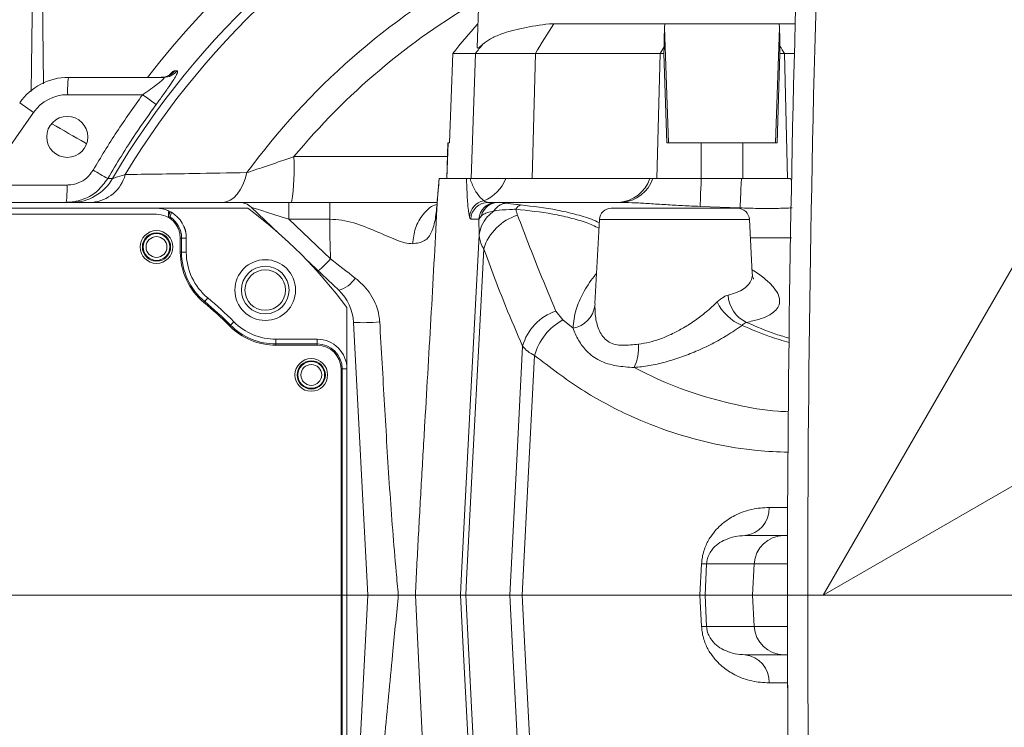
# Model space of a CAD drawing. Header units: millimetres. Extents: x 0 to 16820, y 0 to 11880.
# Tile 77 of 99: x 13671 to 13837, y 6308 to 6427. Entities that reach past the tile are written whole.
import ezdxf

# ---------------------------------------------------------------- set-up
doc = ezdxf.new("R2010")
doc.units = ezdxf.units.MM
doc.header["$LTSCALE"] = 20
doc.linetypes.add('CENTERX2', pattern=[20.32, 12.7, -2.54, 2.54, -2.54])
doc.styles.add('SLDTEXTSTYLE0', font='TXT', dxfattribs={"width": 0.605})
doc.dimstyles.new('SLDDIMSTYLE0', dxfattribs={"dimtxt": 140, "dimasz": 100, "dimexe": 0, "dimexo": 0.0625, "dimgap": 35, "dimtad": 1, "dimtoh": 1, "dimdec": 1, "dimrnd": 1e-09, "dimzin": 12, "dimdsep": 46, "dimtxsty": 'SLDTEXTSTYLE0', "dimsah": 1, "dimcen": 0, "dimadec": 0, "dimazin": 0, "dimtfac": 1, "dimtofl": 0, "dimtmove": 0, "dimatfit": 3, "dimfxl": 0, "dimfrac": 2, "dimtolj": 1, "dimtzin": 12, "dimarcsym": 0})
doc.dimstyles.new('SLDDIMSTYLE1', dxfattribs={"dimtxt": 140, "dimasz": 100, "dimexe": 0, "dimexo": 0.0625, "dimgap": 35, "dimtad": 1, "dimtoh": 1, "dimdec": 4, "dimlfac": 20, "dimzin": 12, "dimdsep": 46, "dimtxsty": 'SLDTEXTSTYLE0', "dimsah": 1, "dimcen": 0.09, "dimadec": 1, "dimazin": 0, "dimtfac": 1, "dimtofl": 0, "dimtmove": 0, "dimatfit": 3, "dimfxl": 0, "dimfrac": 2, "dimtolj": 1, "dimtzin": 12, "dimarcsym": 0})

# ---------------------------------------------------------------- blocks, each defined once
blk = doc.blocks.new('*D11')
at = {"color": 7, "linetype": 'Continuous', "lineweight": 0}
blk.add_line((15062.98, 8506.56), (13806.48, 6330.23), dxfattribs=at)
blk.add_solid([(15062.98, 8506.56), (14999.99, 8427.45), (15025.97, 8412.45)], dxfattribs=at)
at = {"color": 7, "linetype": 'Continuous', "lineweight": 0, "char_height": 140, "attachment_point": 1, "rotation": 60, "style": 'SLDTEXTSTYLE0'}
for s, insert in [('2513', (14570.84, 8014.77)), ('R', (14501.45, 7894.58))]:
    blk.add_mtext(s, dxfattribs=dict(at, insert=insert))
blk = doc.blocks.new('*D12')
at = {"color": 7, "linetype": 'Continuous', "lineweight": 0}
for q in [(15021.92, 7031.96), (13806.48, 6330.23)]:
    blk.add_line((14382.39, 6662.73), q, dxfattribs=at)
blk.add_solid([(14382.39, 6662.73), (14476.49, 6699.74), (14461.49, 6725.72)], dxfattribs=at)
at = {"color": 7, "linetype": 'Continuous', "lineweight": 0, "char_height": 140, "attachment_point": 1, "rotation": 30, "style": 'SLDTEXTSTYLE0'}
for s, insert in [('665', (14626.7, 7011.64)), ('R', (14506.51, 6942.24))]:
    blk.add_mtext(s, dxfattribs=dict(at, insert=insert))
blk = doc.blocks.new('*D13')
at = {"color": 7, "linetype": 'Continuous', "lineweight": 0}
for p, q in [((12765.91, 6330.23), (11016.98, 6330.23)), ((14847.06, 6330.23), (16595.98, 6330.23))]:
    blk.add_line(p, q, dxfattribs=at)
blk.add_arc((13806.48, 6330.23), 2759.5, 0, 180, dxfattribs=at)
for points in [[(11046.98, 6330.23), (11063.79, 6429.95), (11033.8, 6430.49)], [(16565.98, 6330.23), (16579.17, 6430.49), (16549.18, 6429.95)]]:
    blk.add_solid(points, dxfattribs=at)
at = {"color": 7, "linetype": 'Continuous', "lineweight": 0, "char_height": 140, "attachment_point": 1, "style": 'SLDTEXTSTYLE0'}
for s, insert in [('180°', (13663.69, 9270.2)), ('+', (13551.45, 9270.2))]:
    blk.add_mtext(s, dxfattribs=dict(at, insert=insert))
blk = doc.blocks.new('*D14')
at = {"color": 7, "linetype": 'Continuous', "lineweight": 0}
for p, q in [((12765.91, 6330.23), (11016.65, 6330.23)), ((14847.06, 6330.23), (16596.31, 6330.23))]:
    blk.add_line(p, q, dxfattribs=at)
blk.add_arc((13806.48, 6330.23), 2759.83, 180, 0, dxfattribs=at)
for points in [[(11046.65, 6330.23), (11033.47, 6229.98), (11063.46, 6230.52)], [(16566.31, 6330.23), (16549.5, 6230.52), (16579.5, 6229.98)]]:
    blk.add_solid(points, dxfattribs=at)
at = {"color": 7, "linetype": 'Continuous', "lineweight": 0, "char_height": 140, "attachment_point": 1, "style": 'SLDTEXTSTYLE0'}
for s, insert in [('180°', (13639.55, 3750.87)), ('-', (13575.59, 3750.87))]:
    blk.add_mtext(s, dxfattribs=dict(at, insert=insert))

msp = doc.modelspace()

# ---------------------------------------------------------------- linework, layer by layer
at = {"color": 8, "linetype": 'Continuous', "lineweight": 0}
for p, q in [((13674.9837499, 6455.200698), (13675.5045912, 6416.1328977)), ((13779.8154979, 6425.6355938), (13780.492364, 6406.2342175)), ((13799.1503932, 6425.5867232), (13798.475232, 6406.2342175)), ((13748.0536158, 6421.2342175), (13747.3212847, 6400.2342175)), ((13758.1440569, 6421.2342175), (13757.6001727, 6400.2342175)), ((13779.0955289, 6421.2342175), (13778.5516447, 6400.2342175)), ((13799.9653171, 6421.2342175), (13800.5165808, 6400.2342175)), ((13697.5675458, 6418.3576023), (13697.9765173, 6418.3545233)), ((13692.1528772, 6414.3242735), (13679.5608552, 6414.3242735)), ((13671.4979481, 6412.9699819), (13673.8267909, 6411.3393086)), ((13673.8267909, 6411.3393086), (13665.287657, 6399.1441615)), ((13743.4651438, 6406.2342175), (13743.2559063, 6400.2342175)), ((13785.9682181, 6406.2342175), (13785.9682181, 6400.2342175)), ((13792.999378, 6406.2342175), (13792.999378, 6400.2342175)), ((13717.5772294, 6403.9112497), (13743.3651246, 6403.9112497)), ((13686.2813977, 6400.2379278), (13687.0866749, 6400.2238435)), ((13741.9914779, 6400.2342175), (13741.6468906, 6396.2799143)), ((13801.1640151, 6399.8333774), (13800.9938671, 6400.2342175)), ((13665.287657, 6399.1441615), (13679.4467059, 6399.1441615)), ((13741.7075662, 6396.6812832), (13741.6468906, 6396.2799143)), ((13716.7135404, 6396.2342175), (13716.7135404, 6393.3912254)), ((13772.7100938, 6396.2306288), (13772.1960823, 6396.2342175)), ((13792.5089972, 6395.3033149), (13785.8051035, 6395.5567122)), ((13696.4943696, 6393.8398598), (13696.5053969, 6393.8398598)), ((13696.5053969, 6393.8398598), (13696.5053969, 6393.6857589)), ((13696.7781228, 6393.7589161), (13696.6659378, 6393.5865698)), ((13716.7135404, 6393.3912254), (13723.7193205, 6386.7429884)), ((13723.6209122, 6393.3912254), (13716.7135404, 6393.3912254)), ((13748.6466147, 6393.3912254), (13747.2636269, 6393.3912254)), ((13749.0648404, 6393.9733737), (13748.6466147, 6393.3912254)), ((13748.68002, 6390.7077498), (13748.6466147, 6393.3912254)), ((13794.083128, 6393.3388894), (13768.8844681, 6393.3388894)), ((13698.6894403, 6390.2342175), (13698.483798, 6390.2342175)), ((13698.6894403, 6390.2342175), (13698.6894403, 6387.8623357)), ((13698.6894403, 6390.2342175), (13699.483798, 6390.2342175)), ((13801.1565155, 6390.276369), (13794.2436279, 6390.276369)), ((13698.6894403, 6387.8623357), (13698.483798, 6387.8623357)), ((13698.6894403, 6387.8623357), (13699.483798, 6387.8623357)), ((13702.5754091, 6379.568222), (13703.083798, 6380.1785866)), ((13702.5754091, 6379.568222), (13702.443798, 6379.4102117)), ((13768.1812903, 6379.2096525), (13768.1305365, 6378.863845)), ((13761.587343, 6377.959097), (13762.729455, 6376.4729283)), ((13706.9122833, 6375.6062047), (13706.7667818, 6375.4608842)), ((13706.9122833, 6375.6062047), (13707.4743285, 6376.1675509)), ((13762.729455, 6376.4729283), (13764.4544078, 6375.1018186)), ((13714.5497947, 6372.4398598), (13714.5497947, 6373.2342175)), ((13714.5497947, 6372.4398598), (13721.483798, 6372.4398598)), ((13714.5497947, 6372.4398598), (13714.5497947, 6372.2342175)), ((13721.483798, 6372.4398598), (13721.483798, 6373.2342175)), ((13721.483798, 6372.4398598), (13721.483798, 6372.2342175)), ((13725.6894403, 6368.2342175), (13725.483798, 6368.2342175)), ((13725.6894403, 6368.2342175), (13725.6894403, 6297.2342175)), ((13725.6894403, 6368.2342175), (13726.483798, 6368.2342175)), ((13797.3996929, 6344.9725377), (13800.5142978, 6344.9725377)), ((13785.7842714, 6330.2342175), (13786.0525521, 6335.4958973)), ((13786.8987596, 6335.4958973), (13786.630324, 6330.2342175)), ((13794.8916872, 6335.4958973), (13786.8987596, 6335.4958973)), ((13794.8916872, 6335.4958973), (13794.6169836, 6330.2342175)), ((13800.4876853, 6335.4958973), (13794.8916872, 6335.4958973)), ((13737.965629, 6330.2342175), (13740.2272287, 6284.7595042)), ((13786.0525521, 6324.9725377), (13785.7842714, 6330.2342175)), ((13786.630324, 6330.2342175), (13786.8987596, 6324.9725377)), ((13794.8916872, 6324.9725377), (13794.6169836, 6330.2342175)), ((13786.8987596, 6324.9725377), (13794.8916872, 6324.9725377)), ((13794.8916872, 6324.9725377), (13800.4876853, 6324.9725377)), ((13800.4654035, 6315.4958973), (13797.3996929, 6315.4958973))]:
    msp.add_line(p, q, dxfattribs=at)
at = {"color": 7, "linetype": 'Continuous', "lineweight": 0}
for p, q in [((13749.483798, 6454.7342175), (13748.3486969, 6422.2291737)), ((13748.4570275, 6426.2342175), (13748.4885561, 6426.2342175)), ((13760.4905804, 6426.2342175), (13761.2401824, 6426.2342175)), ((13761.2401824, 6426.2342175), (13779.8558476, 6426.2342175)), ((13779.8558476, 6426.2342175), (13779.8154979, 6425.6355938)), ((13779.8558476, 6426.2342175), (13799.1031141, 6426.2342175)), ((13799.1031141, 6426.2342175), (13801.7780518, 6426.2342175)), ((13799.1503932, 6425.5867232), (13799.1031141, 6426.2342175)), ((13779.7537003, 6422.3537939), (13779.7387063, 6421.2342175)), ((13799.2288897, 6421.2342175), (13799.2114459, 6422.4970289)), ((13743.7155619, 6406.2342175), (13744.2675441, 6421.2342175)), ((13744.2675441, 6421.2342175), (13748.0536158, 6421.2342175)), ((13748.0536158, 6421.2342175), (13758.1440569, 6421.2342175)), ((13758.1440569, 6421.2342175), (13779.0955289, 6421.2342175)), ((13779.0955289, 6421.2342175), (13779.7387063, 6421.2342175)), ((13779.7387063, 6421.2342175), (13780.2166238, 6406.2342175)), ((13798.7509722, 6406.2342175), (13799.2288897, 6421.2342175)), ((13799.2288897, 6421.2342175), (13799.9653171, 6421.2342175)), ((13799.9653171, 6421.2342175), (13801.6467231, 6421.2342175)), ((13679.6894685, 6417.2342175), (13695.6619485, 6417.2342175)), ((13743.4462444, 6406.2342175), (13743.2367198, 6400.2342175)), ((13743.4462444, 6406.2342175), (13743.4651438, 6406.2342175)), ((13743.4651438, 6406.2342175), (13743.7155619, 6406.2342175)), ((13780.2166238, 6406.2342175), (13785.9682181, 6406.2342175)), ((13785.9682181, 6406.2342175), (13792.999378, 6406.2342175)), ((13792.999378, 6406.2342175), (13798.7509722, 6406.2342175)), ((13741.9914779, 6400.2342175), (13746.5512021, 6400.2342175)), ((13746.5512021, 6400.2342175), (13747.1518589, 6400.2342175)), ((13753.1461091, 6400.2342175), (13747.1518589, 6400.2342175)), ((13777.3595484, 6400.2342175), (13753.1461091, 6400.2342175)), ((13777.870005, 6400.2342175), (13777.3595484, 6400.2342175)), ((13777.8720957, 6400.2342175), (13778.5516447, 6400.2342175)), ((13792.7618156, 6400.2342175), (13785.9986874, 6400.2342175)), ((13792.999378, 6400.2342175), (13800.5165808, 6400.2342175)), ((13800.5165808, 6400.2342175), (13800.8188571, 6400.2342175)), ((13708.328006, 6396.2342175), (13616.6343878, 6396.2342175)), ((13626.4488879, 6395.2342175), (13694.4837981, 6395.2342175)), ((13709.8159819, 6395.2342175), (13694.483798, 6395.2342175)), ((13708.328006, 6396.2342175), (13716.7135404, 6396.2342175)), ((13710.3930697, 6395.4103406), (13715.017745, 6391.0216876)), ((13716.7135404, 6396.2342175), (13723.6209122, 6396.2342175)), ((13750.2554098, 6396.2342175), (13751.6383975, 6396.2342175)), ((13751.6383975, 6396.2342175), (13751.9042792, 6396.2342175)), ((13770.8817272, 6395.2342175), (13792.0858689, 6395.2342175)), ((13694.483798, 6394.2342175), (13623.4178014, 6394.2342175)), ((13696.4923732, 6393.7254913), (13696.4943696, 6393.8398598)), ((13696.5082351, 6394.6342175), (13696.4943696, 6393.8398598)), ((13696.5082351, 6394.6342175), (13696.7288128, 6394.6342175)), ((13768.8844681, 6393.3388894), (13768.1440883, 6379.2116022)), ((13794.5582294, 6384.2734131), (13794.083128, 6393.3388894)), ((13698.483798, 6387.8623357), (13698.483798, 6390.2342175)), ((13699.483798, 6387.8623357), (13699.483798, 6390.2342175)), ((13719.3862107, 6386.8761685), (13725.0994356, 6381.4545205)), ((13726.483798, 6368.2342175), (13726.483798, 6378.5664014)), ((13727.5816353, 6376.0702132), (13729.983798, 6330.2342175)), ((13721.483798, 6373.2342175), (13714.5497947, 6373.2342175)), ((13721.483798, 6372.2342175), (13714.5497947, 6372.2342175)), ((13725.483798, 6297.2342175), (13725.483798, 6368.2342175)), ((13726.483798, 6297.2342175), (13726.483798, 6368.2342175)), ((13793.3137841, 6340.2342175), (13799.8658345, 6340.2342175)), ((13799.8658345, 6340.2342175), (13800.4978391, 6340.2342175)), ((13727.5816353, 6284.3982219), (13729.983798, 6330.2342175)), ((13745.5575954, 6330.2342175), (13737.965629, 6330.2342175)), ((13745.5577246, 6330.2342175), (13745.5575954, 6330.2342175)), ((13745.5577247, 6330.234219), (13746.4392868, 6330.2398738)), ((13753.8211826, 6330.2399799), (13746.4392812, 6330.2399799)), ((13755.912798, 6330.2342191), (13753.8211772, 6330.2400861)), ((13755.9141627, 6330.2342175), (13755.912798, 6330.2342175)), ((13785.7842714, 6330.2342175), (13755.9141627, 6330.2342175)), ((13794.6169836, 6330.2342175), (13786.630324, 6330.2342175)), ((13800.483798, 6330.2342175), (13794.6169836, 6330.2342175)), ((13799.8658345, 6320.2342175), (13793.3137841, 6320.2342175)), ((13800.4978391, 6320.2342175), (13799.8658345, 6320.2342175))]:
    msp.add_line(p, q, dxfattribs=at)
at = {"color": 7, "linetype": 'CENTERX2', "lineweight": 0}
for q in [(12765.9091409, 6330.2342175), (12765.9091409, 6330.2342175), (14847.0584552, 6330.2342175)]:
    msp.add_line((13806.483798, 6330.2342175), q, dxfattribs=at)
at = {"color": 8, "linetype": 'Continuous', "lineweight": 0, "flags": 128}
for points in [[(13692.1528772, 6414.3242735), (13692.5701106, 6414.0172088), (13692.9707458, 6413.7222198), (13693.3426, 6413.4482767), (13693.6743658, 6413.2037097), (13693.9559548, 6412.9959555), (13694.1788044, 6412.8313317), (13694.336138, 6412.7148443), (13694.4231714, 6412.6500353)], [(13709.6612123, 6401.2209991), (13709.3696933, 6400.1606048), (13708.9946024, 6399.1893687), (13708.5441493, 6398.3285481), (13708.028193, 6397.5969836), (13707.458026, 6397.0106869), (13706.8461275, 6396.5824899), (13706.2058899, 6396.3217647), (13705.5513261, 6396.2342175)], [(13785.8051035, 6395.5567122), (13785.8155919, 6395.776396), (13785.8306201, 6396.1150327), (13785.849955, 6396.5673717), (13785.8732968, 6397.1263997), (13785.9002837, 6397.7834488), (13785.9304972, 6398.5283316), (13785.9634688, 6399.3494985), (13785.9986874, 6400.2342175)], [(13792.5089972, 6395.3033149), (13792.5235028, 6395.5529219), (13792.5437374, 6395.9233964), (13792.5693793, 6396.4088477), (13792.6000207, 6397.0015567), (13792.6351745, 6397.6920991), (13792.6742816, 6398.4694948), (13792.7167203, 6399.3213828), (13792.7618156, 6400.2342175)], [(13745.5577246, 6330.2342175), (13745.6879108, 6332.7556792), (13747.2567796, 6363.1418712), (13748.68002, 6390.7077498)], [(13749.4465877, 6388.4428885), (13748.7230429, 6374.4377442), (13747.5813478, 6352.3388631), (13746.5713672, 6332.78958), (13746.4396461, 6330.2399799)], [(13753.8208016, 6330.2399799), (13755.0559329, 6354.0171174), (13755.9929011, 6372.0543367)], [(13758.0080558, 6370.5049035), (13757.1086903, 6353.219236), (13755.912798, 6330.2342175)], [(13747.8632769, 6285.5772097), (13747.5509512, 6291.626447), (13746.7820898, 6306.5179853), (13746.0132248, 6321.4095244), (13745.5575954, 6330.2342175)], [(13746.4389273, 6330.2399799), (13747.4706846, 6310.2691954), (13748.1819559, 6296.5017061), (13748.4355806, 6291.5924913), (13748.7466108, 6285.5721149)], [(13756.1419052, 6285.5717136), (13755.51583, 6297.6240216), (13754.6686901, 6313.9320001), (13754.2820821, 6321.3744631), (13753.8215526, 6330.2399799)], [(13755.9141627, 6330.2342175), (13756.3732251, 6321.4110411), (13757.1480165, 6306.5196113), (13757.9228115, 6291.6281827), (13758.2376423, 6285.5772097)]]:
    msp.add_lwpolyline(points, dxfattribs=at)
at = {"color": 7, "linetype": 'Continuous', "lineweight": 30}
for radius in [2513, 665]:
    msp.add_circle((13806.483798, 6330.2342175), radius, dxfattribs=at)
at = {"color": 7, "linetype": 'Continuous', "lineweight": 0}
for centre, radius in [((13679.483798, 6407.2342175), 3.45), ((13694.483798, 6388.7342175), 2.75), ((13694.483798, 6388.7342175), 2.375), ((13712.7490397, 6381.4994592), 5.1), ((13712.7490397, 6381.4994592), 4), ((13712.7490397, 6381.4994592), 3.4), ((13720.483798, 6367.2342175), 2.75), ((13720.483798, 6367.2342175), 2.375)]:
    msp.add_circle(centre, radius, dxfattribs=at)
at = {"color": 8, "linetype": 'Continuous', "lineweight": 0}
for centre, radius in [((13694.483798, 6388.7342175), 2.2484223), ((13694.483798, 6388.7342175), 1.7484414), ((13720.483798, 6367.2342175), 2.2484223), ((13720.483798, 6367.2342175), 1.7484414)]:
    msp.add_circle(centre, radius, dxfattribs=at)
at = {"color": 7, "linetype": 'Continuous', "lineweight": 0}
for centre, radius, start, end in [((17361.483798, 6330.2342175), 3561, 176.9692175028, 180.6125362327), ((13806.483798, 6330.2342175), 143, 100.177366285, 142.526703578), ((13679.6894685, 6407.2342175), 10, 90, 145), ((13708.328006, 6393.2342175), 3, 46.5, 90), ((13661.483798, 6330.2342175), 81, 36.633461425, 53.366538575), ((13770.8817272, 6393.2342175), 2, 90, 177), ((13792.0858689, 6393.2342175), 2, 3, 90), ((13694.483798, 6390.2342175), 4, 0, 90), ((13694.483798, 6390.2342175), 5, 0, 60.073824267), ((13709.483798, 6387.8623357), 11, 180, 230.2081805), ((13709.483798, 6387.8623357), 10, 180, 230.2081805), ((13661.483798, 6330.2342175), 65, 44.964349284, 50.2081805), ((13719.592599, 6375.6515255), 8, 3, 46.5), ((13661.483798, 6330.2342175), 64, 44.964349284, 50.2081805), ((13714.5497947, 6383.2342175), 11, 224.964349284, 270), ((13714.5497947, 6383.2342175), 10, 224.964349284, 270), ((13721.483798, 6368.2342175), 5, 0, 90), ((13721.483798, 6368.2342175), 4, 0, 90)]:
    msp.add_arc(centre, radius, start, end, dxfattribs=at)
at = {"color": 8, "linetype": 'Continuous', "lineweight": 0}
for centre, radius, start, end in [((17361.483798, 6330.2342175), 3557.5930281, 176.9697988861, 180.9458052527), ((13806.483798, 6330.2342175), 138.3987744, 114.662507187, 149.621513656), ((13806.483798, 6330.2342175), 136.9132067, 114.586356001, 148.922912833), ((13806.483798, 6330.2342175), 120.0572208, 118.708825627, 143.752492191), ((13806.483798, 6330.2342175), 115.4672378, 120.071383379, 140.351396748), ((13844.02125, 6371.5155024), 99.2312598, 146.535089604, 149.931247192), ((13826.8855181, 6359.7442053), 99.9774496, 140.919914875, 142.04525919), ((13866.7421591, 6370.4621699), 101.2903382, 149.182462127, 149.917092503), ((13712.939671, 6370.13821), 100.9171198, 30.418786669, 31.253796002), ((13695.2447613, 6420.1972759), 2.9630603, 270.065330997, 321.620347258), ((13695.6582017, 6420.1930786), 2.9588635, 270.072553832, 321.583594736), ((13696.4417247, 6415.0359893), 16.8958662, 172.524369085, 182.414222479), ((13679.5608552, 6407.3242735), 7, 90, 145), ((13678.4759804, 6402.0478309), 39.1456257, 351.459268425, 2.728437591), ((13788.6916494, 6580.8026803), 207.584897, 239.660810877, 240.439551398), ((13680.2276153, 6404.1251204), 7.8909226, 270.12821635, 330.369767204), ((13683.1733694, 6402.4543895), 6.2425616, 274.854103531, 345.65340195), ((13747.0291486, 6402.5574615), 6.5432919, 292.015321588, 339.20303971), ((13771.7458702, 6402.1480541), 5.9309488, 274.35345051, 341.174534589), ((13772.2047591, 6402.2088117), 5.9995028, 274.831715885, 340.784245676), ((13662.5658364, 6398.4324457), 16.8958662, 352.524369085, 2.414222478), ((13750.0448673, 6393.5454788), 2.9991094, 100.818653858, 176.191414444), ((13750.2573229, 6393.2365279), 2.9976902, 90.036565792, 177.041905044), ((13751.6403107, 6393.2365279), 2.9976902, 90.036565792, 177.041905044), ((13751.9283625, 6393.290495), 2.9438211, 90.468740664, 166.586907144), ((13756.1139504, 6394.4651755), 1.4043267, 109.556514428, 153.971724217), ((13696.5053509, 6393.3397809), 0.5000789, 56.944044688, 89.994727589), ((13694.483798, 6390.2342175), 4.2056422, 0, 56.938772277), ((13757.6321164, 6385.8355231), 8.5907645, 106.81107779, 162.331578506), ((13709.483798, 6387.8623357), 10.7943578, 180, 230.2081805), ((13708.8527244, 6399.8823132), 19.8408049, 310.181598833, 318.529259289), ((13723.7178537, 6386.2017023), 4.9441384, 286.226687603, 327.028143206), ((13795.9188957, 6380.9750357), 5.4252419, 183.625427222, 244.796345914), ((13661.483798, 6330.2342175), 64.2056422, 44.964349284, 50.2081805), ((13763.7615395, 6379.4559761), 4.4089403, 279.041555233, 352.281718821), ((13795.8421601, 6382.9077038), 7.9368174, 205.396162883, 247.86867377), ((13764.2986663, 6369.7876683), 8.6095018, 108.356117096, 164.735508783), ((13714.5497947, 6383.2342175), 10.7943578, 224.964349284, 270), ((13729.2146139, 6400.8898597), 24.8733084, 266.235718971, 276.383863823), ((13767.4697513, 6367.8712053), 9.8214076, 118.858580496, 164.44525808), ((13721.483798, 6368.2342175), 4.2056422, 0, 90), ((13768.1012779, 6371.7520581), 7.3770468, 333.673119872, 5.037139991), ((13792.8444401, 6344.7697618), 4.5597637, 275.908012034, 2.548825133), ((13799.8746987, 6335.2448963), 4.9893291, 90.101793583, 177.11637191), ((13786.4756558, 6344.6188304), 9.1327392, 267.344636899, 272.655363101), ((13786.4756558, 6315.8496047), 9.1327392, 87.344636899, 92.655363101), ((13799.8746987, 6325.2235387), 4.9893291, 182.88362809, 269.898206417), ((13792.8444401, 6315.6986733), 4.5597637, 357.451174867, 84.091987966)]:
    msp.add_arc(centre, radius, start, end, dxfattribs=at)
at = {"color": 7, "linetype": 'Continuous', "lineweight": 0}
for centre, major_axis, ratio, start_param, end_param in [((13823.071788, 6359.6778899), (89.6249955, 44.7660646), 0.9977166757, 1.9491968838, 2.0143446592), ((13786.6819123, 6359.6778899), (-3.3473198, 99.9997845), 0.0620232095, 0.8484643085, 0.8913332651), ((13792.2128366, 6359.6778899), (3.3429671, 99.9997783), 0.0629961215, 5.3937214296, 5.4341008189)]:
    msp.add_ellipse(centre, major_axis=major_axis, ratio=ratio, start_param=start_param, end_param=end_param, dxfattribs=at)
at = {"color": 8, "linetype": 'Continuous', "lineweight": 0}
for centre, major_axis, ratio, start_param, end_param in [((13717.044444, 6393.2342175), (6.6518213, -2.1769504), 0.0066236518, 1.622730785, 3.1555548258), ((13750.868608, 6404.2342175), (0.724696, 7.9949658), 0.3915631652, 2.9228789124, 3.1770706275), ((13747.8768252, 6404.3912254), (0.6174826, 10.9998799), 0.0832325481, 2.8920731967, 3.1462649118)]:
    msp.add_ellipse(centre, major_axis=major_axis, ratio=ratio, start_param=start_param, end_param=end_param, dxfattribs=at)
for points, knots in [([(13673.4359044, 6414.8590995), (13673.6152465, 6429.9454147), (13673.87955, 6452.1787159), (13674.3149863, 6474.3957993), (13674.4549591, 6481.5375719)], [0, 0, 0, 0, 0.6785458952, 1, 1, 1, 1]), ([(13697.9765173, 6418.3545233), (13698.0201805, 6418.3141256), (13698.1074005, 6418.2334287), (13697.8058086, 6417.5907732), (13697.2177846, 6416.6198143), (13696.3123042, 6415.2734949), (13695.3286633, 6413.886981), (13694.6595133, 6412.9728896), (13694.4231714, 6412.6500353)], [0, 0, 0, 0, 0.1591027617, 0.3178174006, 0.4771881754, 0.6593571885, 0.8796859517, 1, 1, 1, 1]), ([(13696.6709174, 6417.670555), (13696.7642677, 6417.7652516), (13697.1300957, 6418.1363559), (13697.410621, 6418.3237899), (13697.5350384, 6418.350598), (13697.5675458, 6418.3576023)], [0, 0, 0, 0, 0.2019695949, 0.7914934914, 1, 1, 1, 1]), ([(13692.1528772, 6414.3242735), (13692.3928513, 6414.4885315), (13693.0572079, 6414.9432715), (13694.0267196, 6415.632413), (13694.931441, 6416.316966), (13695.4791585, 6416.7825809), (13695.6987064, 6417.0240624), (13695.7762297, 6417.1622936), (13695.7608947, 6417.2262451), (13695.685786, 6417.2322968), (13695.6619485, 6417.2342175)], [0, 0, 0, 0, 0.1419351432, 0.3929404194, 0.5841931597, 0.7338173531, 0.8273952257, 0.8680681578, 0.9581283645, 1, 1, 1, 1]), ([(13683.8367709, 6401.6464805), (13685.1356957, 6403.8121847), (13687.7373121, 6408.1498738), (13690.6796021, 6412.2641546), (13692.1528772, 6414.3242735)], [0, 0, 0, 0, 0.4992760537, 1, 1, 1, 1]), ([(13694.4231714, 6412.6500353), (13693.254862, 6411.0253023), (13690.3641066, 6407.0052152), (13687.805772, 6402.7646519), (13686.2813977, 6400.2379278)], [0, 0, 0, 0, 0.4041536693, 1, 1, 1, 1]), ([(13676.9146786, 6409.4287972), (13678.7832212, 6408.3570118), (13680.6898385, 6407.2633869), (13682.5971085, 6406.1702044), (13682.6351964, 6406.1483737)], [0, 0, 0, 0, 0.9800301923, 1, 1, 1, 1]), ([(13709.6612123, 6401.2209991), (13710.4769088, 6401.4928081), (13712.1400101, 6402.046992), (13714.8217424, 6402.9585718), (13716.653908, 6403.592022), (13717.5772294, 6403.9112497)], [0, 0, 0, 0, 0.3231755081, 0.6589137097, 1, 1, 1, 1]), ([(13679.4467059, 6399.1441615), (13679.5161899, 6399.145052), (13680.1517624, 6399.1531975), (13681.3403199, 6399.4107499), (13682.8430054, 6400.2716074), (13683.5054622, 6401.1881154), (13683.8367709, 6401.6464805)], [0, 0, 0, 0, 0.0396062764, 0.362280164, 0.6810628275, 1, 1, 1, 1]), ([(13686.2813977, 6400.2379278), (13685.7558497, 6399.5049018), (13684.7067843, 6398.041682), (13682.3238708, 6396.6620108), (13680.436475, 6396.248687), (13679.4282254, 6396.2356424), (13679.3180926, 6396.2342175)], [0, 0, 0, 0, 0.3200244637, 0.6388123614, 0.9605468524, 1, 1, 1, 1]), ([(13687.0866749, 6400.2238435), (13687.2340309, 6400.2704305), (13687.6225661, 6400.3932669), (13688.60896, 6400.7105892), (13689.2212538, 6400.9075638)], [0, 0, 0, 0, 0.3792603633, 1, 1, 1, 1]), ([(13689.2212538, 6400.9075638), (13691.0196463, 6400.9327735), (13694.6289236, 6400.983368), (13701.3871528, 6401.0843806), (13706.623798, 6401.1708464), (13709.6612123, 6401.2209991)], [0, 0, 0, 0, 0.2943197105, 0.5906838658, 1, 1, 1, 1]), ([(13747.0523813, 6393.7446899), (13746.9739194, 6394.1853907), (13746.8149734, 6395.0781504), (13746.6617551, 6397.4734078), (13746.586396, 6399.3553292), (13746.5512021, 6400.2342175)], [0, 0, 0, 0, 0.3419287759, 0.6926699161, 1, 1, 1, 1]), ([(13747.1518589, 6400.2342175), (13747.2610907, 6399.9338841), (13747.6088211, 6398.9777972), (13748.3675373, 6397.5077992), (13749.1092974, 6396.8311879), (13749.4819311, 6396.4912826)], [0, 0, 0, 0, 0.18561201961, 0.59088059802, 1, 1, 1, 1]), ([(13741.6468906, 6396.2799143), (13741.5597111, 6395.3280854), (13741.3841365, 6393.4111547), (13740.769901, 6391.1086397), (13739.6092247, 6389.5516915), (13738.2391376, 6389.3717616), (13737.5251253, 6389.2779923)], [0, 0, 0, 0, 0.2367023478, 0.4767054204, 0.7272883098, 1, 1, 1, 1]), ([(13741.6203991, 6395.8507115), (13741.4756732, 6395.8217138), (13740.5869077, 6395.6436381), (13739.2043323, 6394.2986359), (13737.8513928, 6392.0165864), (13737.6311446, 6390.1678873), (13737.5251253, 6389.2779923)], [0, 0, 0, 0, 0.0622913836, 0.3825328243, 0.7027742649, 1, 1, 1, 1]), ([(13741.6468906, 6396.2799143), (13741.4883552, 6393.2064128), (13741.1704036, 6387.0423333), (13740.6489979, 6377.7925893), (13740.1116936, 6368.5409363), (13739.5581348, 6359.1406402), (13739.00404, 6349.5973473), (13738.459183, 6339.9064289), (13738.1298428, 6333.4523256), (13737.965629, 6330.2342175)], [0, 0, 0, 0, 0.1391034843, 0.2789798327, 0.4196116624, 0.5605442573, 0.7078589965, 0.8543343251, 1, 1, 1, 1]), ([(13754.852054, 6395.0814146), (13754.4857729, 6395.065226), (13753.2324556, 6395.0098327), (13752.0126044, 6394.9102571), (13751.2874263, 6394.805149), (13751.1574662, 6394.7863125)], [0, 0, 0, 0, 0.2531325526, 0.8661528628, 1, 1, 1, 1]), ([(13751.9042792, 6396.2342175), (13752.0599212, 6396.2278793), (13752.3748833, 6396.2150532), (13752.9613539, 6396.1328487), (13753.2580136, 6396.0912665)], [0, 0, 0, 0, 0.4941611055, 1, 1, 1, 1]), ([(13753.2580136, 6396.0912665), (13753.7556864, 6396.0164169), (13754.4121824, 6395.9176805), (13755.4039396, 6395.8136554), (13755.6438711, 6395.788489)], [0, 0, 0, 0, 0.7580743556, 1, 1, 1, 1]), ([(13754.852054, 6395.0814146), (13754.8883359, 6394.9156227), (13754.9644365, 6394.5678775), (13755.0846317, 6394.2338992), (13755.1475223, 6394.0591493)], [0, 0, 0, 0, 0.4767625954, 1, 1, 1, 1]), ([(13768.8093822, 6391.9061656), (13768.1060239, 6392.227863), (13766.5973804, 6392.9178765), (13763.9467195, 6393.6564851), (13760.0730162, 6394.5088767), (13756.948908, 6394.8514707), (13754.852054, 6395.0814146)], [0, 0, 0, 0, 0.1776646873, 0.3810755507, 0.5845872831, 1, 1, 1, 1]), ([(13755.6438711, 6395.788489), (13757.7270979, 6395.5479503), (13760.8707446, 6395.1849708), (13764.7688284, 6394.2769158), (13767.1680008, 6393.592495), (13768.4248274, 6393.0005107), (13768.8560888, 6392.79738)], [0, 0, 0, 0, 0.4379074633, 0.6608144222, 0.8836134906, 1, 1, 1, 1]), ([(13785.8051035, 6395.5567122), (13784.8262441, 6395.595511), (13782.8865709, 6395.6723933), (13780.0114901, 6395.8446891), (13777.3240828, 6396.0175383), (13774.819217, 6396.1717255), (13773.4198539, 6396.2108067), (13772.7100938, 6396.2306288)], [0, 0, 0, 0, 0.2045296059, 0.4052886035, 0.6110088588, 0.8027028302, 1, 1, 1, 1]), ([(13801.2523411, 6395.3056355), (13801.1678772, 6395.3005372), (13800.2429969, 6395.2447113), (13798.2964775, 6395.2042415), (13795.454038, 6395.1993261), (13793.4977652, 6395.2684017), (13792.5089972, 6395.3033149)], [0, 0, 0, 0, 0.03252454, 0.3561437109, 0.6745727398, 1, 1, 1, 1]), ([(13696.5053969, 6393.8398598), (13696.5172494, 6393.8800234), (13696.5798856, 6394.092275), (13696.6542945, 6394.357061), (13696.7146881, 6394.5816835), (13696.7288128, 6394.6342175)], [0, 0, 0, 0, 0.151683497, 0.8015981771, 1, 1, 1, 1]), ([(13696.9782167, 6394.5675621), (13696.9768109, 6394.5616584), (13696.9697819, 6394.5321396), (13696.9401096, 6394.4081181), (13696.8763054, 6394.1449747), (13696.8151362, 6393.9044544), (13696.7781228, 6393.7589161)], [0, 0, 0, 0, 0.0219701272, 0.1098506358, 0.4613726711, 1, 1, 1, 1]), ([(13723.7193205, 6386.7429884), (13723.6765958, 6387.9846062), (13723.600359, 6390.2001154), (13723.6146362, 6392.4168121), (13723.6209122, 6393.3912254)], [0, 0, 0, 0, 0.5604210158, 1, 1, 1, 1]), ([(13737.5251253, 6389.2779923), (13737.0956725, 6389.3159811), (13736.2263499, 6389.3928801), (13734.2278576, 6390.0909999), (13731.4638219, 6391.3628577), (13728.3433786, 6392.6143809), (13725.6646709, 6393.2824368), (13724.2968965, 6393.355243), (13723.6209122, 6393.3912254)], [0, 0, 0, 0, 0.1201354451, 0.2431849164, 0.4985748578, 0.7542867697, 0.8785630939, 1, 1, 1, 1]), ([(13751.1574662, 6394.7863125), (13750.7722318, 6394.4611364), (13749.909718, 6393.733089), (13748.9992101, 6392.3333489), (13748.7864167, 6391.2496161), (13748.68002, 6390.7077498)], [0, 0, 0, 0, 0.28753266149, 0.64376633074, 1, 1, 1, 1]), ([(13751.1574662, 6394.7863125), (13750.7732265, 6394.6981219), (13749.9924526, 6394.518919), (13749.3806532, 6394.2193163), (13749.1256428, 6394.0207242), (13749.0648404, 6393.9733737)], [0, 0, 0, 0, 0.4246115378, 0.8628094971, 1, 1, 1, 1]), ([(13755.1475223, 6394.0591493), (13756.3762284, 6390.8309818), (13758.5060817, 6385.2352392), (13760.6712528, 6380.1223679), (13761.587343, 6377.959097)], [0, 0, 0, 0, 0.5768970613, 1, 1, 1, 1]), ([(13749.4465877, 6388.4428885), (13749.3378906, 6388.6180993), (13748.8953492, 6389.3314402), (13748.7726111, 6390.1159394), (13748.68002, 6390.7077498)], [0, 0, 0, 0, 0.2456200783, 1, 1, 1, 1]), ([(13755.9929011, 6372.0543367), (13755.0277329, 6374.2805235), (13752.7780899, 6379.4693864), (13750.6574219, 6385.1814699), (13749.4465877, 6388.4428885)], [0, 0, 0, 0, 0.4290317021, 1, 1, 1, 1]), ([(13723.7193205, 6386.7429884), (13723.7193362, 6386.742976), (13725.1083304, 6385.6547965), (13726.4870126, 6384.5828765), (13727.8656792, 6383.5109686)], [0, 0, 0, 0, 0.0000113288, 1, 1, 1, 1]), ([(13727.8656792, 6383.5109686), (13728.2746899, 6383.1672686), (13729.5813904, 6382.0692216), (13731.123671, 6379.8891632), (13731.8610115, 6377.5944879), (13731.9608332, 6376.402655), (13731.9802535, 6376.1707838)], [0, 0, 0, 0, 0.1857848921, 0.5935423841, 0.9209236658, 1, 1, 1, 1]), ([(13764.4544078, 6375.1018186), (13764.5564826, 6376.1367317), (13764.7426343, 6378.0240826), (13766.1117792, 6380.9895246), (13767.3117471, 6383.0311417), (13768.2714916, 6384.1109569), (13768.4089583, 6384.2656216)], [0, 0, 0, 0, 0.3560070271, 0.6492430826, 0.9497601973, 1, 1, 1, 1]), ([(13790.5045109, 6380.6319791), (13791.0068511, 6380.7803176), (13792.0269857, 6381.0815581), (13793.1669502, 6381.692833), (13794.0106618, 6382.420946), (13794.4618643, 6383.2776852), (13794.6321257, 6383.9068581), (13794.5557957, 6384.2641672), (13794.5538694, 6384.2731846)], [0, 0, 0, 0, 0.19329102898, 0.39252850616, 0.58853579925, 0.78994980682, 0.99469893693, 1, 1, 1, 1]), ([(13794.5267118, 6384.8748052), (13794.6256747, 6384.8205107), (13795.5054414, 6384.3378398), (13796.718129, 6383.3961745), (13798.0950042, 6382.1113299), (13798.9154476, 6380.9018472), (13799.2350467, 6379.7879288), (13799.0628805, 6378.7921009), (13798.3984334, 6377.9147324), (13797.2681966, 6377.1644579), (13795.6984157, 6376.5332711), (13794.3051581, 6376.2219274), (13793.6086269, 6376.0662774)], [0, 0, 0, 0, 0.0151404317, 0.1345963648, 0.2491771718, 0.3637454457, 0.4725756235, 0.5813767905, 0.6865129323, 0.7916165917, 0.8958228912, 1, 1, 1, 1]), ([(13788.6723248, 6379.5038042), (13789.057361, 6379.8350621), (13789.528229, 6380.2401635), (13790.1600428, 6380.5279602), (13790.3782168, 6380.5938421), (13790.5045109, 6380.6319791)], [0, 0, 0, 0, 0.6538800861, 0.7996420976, 1, 1, 1, 1]), ([(13768.1305365, 6378.863845), (13768.1540521, 6378.0826691), (13768.2010055, 6376.5228996), (13768.8076895, 6374.6573376), (13769.630852, 6373.4191172), (13770.4764918, 6372.7060226), (13771.5443877, 6372.3143247), (13772.3748947, 6372.2251557), (13773.6224063, 6372.2036262), (13774.5435898, 6372.3025017), (13775.4498345, 6372.3997737)], [0, 0, 0, 0, 0.20309893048, 0.4055264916, 0.51053825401, 0.61526922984, 0.71436318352, 0.81359424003, 0.81661718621, 1, 1, 1, 1]), ([(13775.4498345, 6372.3997737), (13776.0749307, 6372.4966145), (13777.3259271, 6372.6904206), (13779.2771665, 6373.3174182), (13781.2010444, 6374.142691), (13783.1457163, 6375.1864019), (13785.0429231, 6376.4189759), (13786.9509433, 6377.8735398), (13788.074952, 6378.9380518), (13788.6723248, 6379.5038042)], [0, 0, 0, 0, 0.1297210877, 0.2596090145, 0.3927668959, 0.5260664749, 0.6771982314, 0.8284417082, 1, 1, 1, 1]), ([(13731.9802535, 6376.1707838), (13732.2484199, 6371.5244296), (13732.7870235, 6362.1923746), (13733.4715726, 6350.5086277), (13734.1475554, 6341.1543634), (13734.6464341, 6335.1629301), (13734.985318, 6331.5459124), (13735.1082127, 6330.2342175)], [0, 0, 0, 0, 0.30242276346, 0.60740651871, 0.76025681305, 0.91305822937, 1, 1, 1, 1]), ([(13792.8521166, 6375.555649), (13792.0267438, 6374.9869986), (13790.4613915, 6373.9085305), (13787.8335649, 6372.452987), (13785.2193977, 6371.2184298), (13782.5586347, 6370.1836333), (13779.9162264, 6369.3650111), (13777.2553193, 6368.7531813), (13775.5604036, 6368.5713106), (13774.7131661, 6368.4803989)], [0, 0, 0, 0, 0.1646969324, 0.3123542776, 0.4599361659, 0.5943186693, 0.728624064, 0.8643473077, 1, 1, 1, 1]), ([(13793.6086269, 6376.0662774), (13793.5592769, 6376.0453163), (13793.3274791, 6375.9468619), (13793.0614824, 6375.7279524), (13792.8521166, 6375.555649)], [0, 0, 0, 0, 0.212901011, 1, 1, 1, 1]), ([(13800.821274, 6372.6817071), (13799.6960597, 6373.0040812), (13796.9869407, 6373.7802442), (13794.3776539, 6374.900616), (13792.8521166, 6375.555649)], [0, 0, 0, 0, 0.4153432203, 1, 1, 1, 1]), ([(13793.6086269, 6376.0662774), (13795.2382708, 6375.3548254), (13797.6062051, 6374.3210587), (13800.0673181, 6373.6069314), (13800.8346604, 6373.384276)], [0, 0, 0, 0, 0.6882132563, 1, 1, 1, 1]), ([(13774.7131661, 6368.4803989), (13773.7045367, 6368.5542593), (13771.5215508, 6368.714116), (13768.8288679, 6369.5145366), (13766.7649703, 6371.0881866), (13765.29349, 6373.0458926), (13764.7341767, 6374.4163265), (13764.4544078, 6375.1018186)], [0, 0, 0, 0, 0.1839036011, 0.398024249, 0.6161948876, 0.8080203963, 1, 1, 1, 1]), ([(13758.0080558, 6370.5049035), (13757.5978021, 6370.7335962), (13756.7700768, 6371.195005), (13756.2534613, 6371.7662325), (13755.9929011, 6372.0543367)], [0, 0, 0, 0, 0.4956399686, 1, 1, 1, 1]), ([(13800.6390654, 6354.2552458), (13798.8860584, 6354.3191532), (13794.6622459, 6354.4731358), (13788.1128885, 6355.5823677), (13781.0002557, 6357.48853), (13773.528165, 6360.4422395), (13765.7684712, 6364.5595903), (13760.6003523, 6368.5189255), (13758.0080558, 6370.5049035)], [0, 0, 0, 0, 0.11324293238, 0.27285511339, 0.43484609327, 0.59683605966, 0.79777546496, 1, 1, 1, 1]), ([(13774.7131661, 6368.4803989), (13775.9292026, 6367.8663804), (13779.2845013, 6366.1721752), (13784.9627904, 6363.9796074), (13791.8314006, 6362.1609857), (13797.0695344, 6361.2022079), (13800.0654881, 6361.0716678), (13800.63379, 6361.0469057)], [0, 0, 0, 0, 0.14875434, 0.4104443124, 0.6721357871, 0.937807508, 1, 1, 1, 1]), ([(13786.0525521, 6335.4958973), (13786.0761273, 6335.7848029), (13786.1598172, 6336.8103932), (13786.654565, 6338.4631251), (13787.5271029, 6340.0500409), (13788.5043121, 6341.2783359), (13789.8495699, 6342.5499893), (13791.8440991, 6343.8219199), (13794.4966799, 6344.7956314), (13796.4316219, 6344.9135446), (13797.3996929, 6344.9725377)], [0, 0, 0, 0, 0.0374469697, 0.1329335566, 0.2274083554, 0.3120365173, 0.3968248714, 0.564939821, 0.7823350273, 1, 1, 1, 1]), ([(13793.3137841, 6340.2342175), (13792.7715748, 6340.2043259), (13791.6838644, 6340.1443611), (13790.1906082, 6339.6733931), (13788.8723514, 6338.9336791), (13787.9284701, 6338.0840364), (13787.3342019, 6337.1630443), (13787.0697927, 6336.4923519), (13786.9402438, 6335.9843712), (13786.9111531, 6335.6418301), (13786.8987596, 6335.4958973)], [0, 0, 0, 0, 0.2404282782, 0.4823162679, 0.661038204, 0.8277790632, 0.9088750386, 0.9452729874, 0.9766846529, 1, 1, 1, 1]), ([(13735.1082127, 6330.2342175), (13735.093458, 6330.0808464), (13734.7736752, 6326.7567816), (13734.008744, 6318.7998039), (13732.5690997, 6303.8100455), (13731.4328536, 6291.9632434), (13730.7441998, 6284.7831568)], [0, 0, 0, 0, 0.01024480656, 0.2220392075, 0.52849504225, 1, 1, 1, 1]), ([(13797.3996929, 6315.4958973), (13796.4316219, 6315.5548905), (13794.4966799, 6315.6728036), (13791.8440991, 6316.6465151), (13789.8495699, 6317.9184457), (13788.5043121, 6319.1900991), (13787.5271029, 6320.4183941), (13786.654565, 6322.0053099), (13786.1598172, 6323.6580418), (13786.0761273, 6324.6836321), (13786.0525521, 6324.9725377)], [0, 0, 0, 0, 0.2176649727, 0.435060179, 0.6031751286, 0.6879634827, 0.7725916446, 0.8670664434, 0.9625530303, 1, 1, 1, 1]), ([(13786.8987596, 6324.9725377), (13786.9112411, 6324.8266048), (13786.9458185, 6324.4223299), (13787.0873393, 6323.9260521), (13787.3545686, 6323.2742889), (13787.9288173, 6322.3834866), (13788.8722244, 6321.5350904), (13790.1871114, 6320.7968982), (13791.6802654, 6320.3247748), (13792.7679995, 6320.2644741), (13793.3137841, 6320.2342175)], [0, 0, 0, 0, 0.02331729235, 0.06459540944, 0.09104876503, 0.17215150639, 0.33890627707, 0.51764312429, 0.75797125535, 1, 1, 1, 1])]:
    msp.add_open_spline(points, degree=3, knots=knots, dxfattribs=at)
at = {"color": 7, "linetype": 'Continuous', "lineweight": 0}
for points, knots in [([(13760.4905804, 6426.2342175), (13758.9462114, 6426.0133961), (13755.8127928, 6425.5653645), (13752.6702032, 6424.6642478), (13750.4854753, 6423.7229905), (13749.6812858, 6423.0894895), (13749.2764662, 6422.7705925)], [0, 0, 0, 0, 0.28862115, 0.5855925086, 0.791392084, 1, 1, 1, 1]), ([(13749.2764662, 6422.7705925), (13748.9872675, 6422.5106686), (13748.4405035, 6422.0192522), (13748.4004902, 6422.1611698), (13748.381641, 6422.2280232)], [0, 0, 0, 0, 0.52892784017, 1, 1, 1, 1]), ([(13696.7157011, 6417.658574), (13696.7093111, 6417.6535336), (13696.6966978, 6417.6435843), (13696.5073979, 6417.5232726), (13696.0842561, 6417.3449265), (13695.615415, 6417.2181282), (13695.3101492, 6417.2480095), (13695.2471414, 6417.2541771)], [0, 0, 0, 0, 0.17442870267, 0.34430494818, 0.59138272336, 0.91566017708, 1, 1, 1, 1]), ([(13741.9724628, 6400.2440072), (13741.9163871, 6399.5723507), (13741.8134357, 6398.3392332), (13741.7090799, 6397.2035454), (13741.6615648, 6396.6864459)], [0, 0, 0, 0, 0.544681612, 1, 1, 1, 1]), ([(13785.9986874, 6400.2342175), (13785.3283716, 6400.2342175), (13783.9662459, 6400.2342175), (13782.0204484, 6400.2342175), (13780.2114321, 6400.2342175), (13778.8377021, 6400.2342175), (13778.124655, 6400.2342175), (13777.870005, 6400.2342175)], [0, 0, 0, 0, 0.2218472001, 0.4508080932, 0.6611909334, 0.8790013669, 1, 1, 1, 1]), ([(13800.9938671, 6400.2342175), (13800.5044436, 6400.2342175), (13799.5101558, 6400.2342175), (13797.2042088, 6400.2342175), (13794.8635143, 6400.2342175), (13793.1624171, 6400.2342175), (13792.7618156, 6400.2342175)], [0, 0, 0, 0, 0.218575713, 0.4440472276, 0.8690753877, 1, 1, 1, 1]), ([(13741.7139329, 6397.0378015), (13741.6710779, 6396.50664), (13741.5852883, 6395.4433313), (13741.5862601, 6395.3280482), (13741.5867465, 6395.2703532)], [0, 0, 0, 0, 0.4995366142, 1, 1, 1, 1]), ([(13694.483798, 6395.2342175), (13695.1619807, 6395.2048286), (13695.9774422, 6395.1694906), (13696.6177708, 6394.7113442), (13696.725567, 6394.6342175)], [0, 0, 0, 0, 0.8316549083, 1, 1, 1, 1]), ([(13723.6209122, 6396.2342175), (13724.4121556, 6396.2342175), (13726.0206893, 6396.2342175), (13728.5535433, 6396.2342175), (13731.109563, 6396.2342175), (13733.4762468, 6396.2342175), (13735.4971254, 6396.2342175), (13737.2626896, 6396.2342175), (13739.2290555, 6396.2342175), (13740.7637041, 6396.2342175), (13741.541031, 6396.2342175), (13741.6506165, 6396.2342175)], [0, 0, 0, 0, 0.1254159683, 0.2549604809, 0.4015568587, 0.530323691, 0.6315879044, 0.7287125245, 0.8227293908, 0.9750088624, 1, 1, 1, 1]), ([(13751.9042792, 6396.2342175), (13753.7832967, 6396.2342175), (13760.5700856, 6396.2342175), (13767.3170845, 6396.2342175), (13772.1960823, 6396.2342175)], [0, 0, 0, 0, 0.2768640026, 1, 1, 1, 1]), ([(13696.7288128, 6394.6342175), (13696.7597708, 6394.6327625), (13696.847015, 6394.628662), (13696.9267653, 6394.5915228), (13696.9782167, 6394.5675621)], [0, 0, 0, 0, 0.3548430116, 1, 1, 1, 1]), ([(13699.0917985, 6392.1646918), (13699.0956104, 6392.1590114), (13699.4619299, 6391.6131306), (13699.4729211, 6390.9200681), (13699.483798, 6390.2342175)], [0, 0, 0, 0, 0.0104059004, 1, 1, 1, 1]), ([(13794.7876413, 6383.3524888), (13794.7846904, 6383.3572155), (13794.7773863, 6383.3689149), (13794.619148, 6383.689888), (13794.5855394, 6384.0975875), (13794.5700244, 6384.2857976)], [0, 0, 0, 0, 0.2673653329, 0.6617872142, 1, 1, 1, 1]), ([(13729.983798, 6330.2342175), (13730.0175969, 6330.2342175), (13730.0842248, 6330.2342175), (13730.5998287, 6330.2342175), (13731.350573, 6330.2342175), (13732.2937844, 6330.2342175), (13733.3152647, 6330.2342175), (13734.3204357, 6330.2342175), (13734.8456543, 6330.2342175), (13735.1082127, 6330.2342175)], [0, 0, 0, 0, 0.1457797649, 0.2873768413, 0.4281888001, 0.5693979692, 0.7120392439, 0.8560475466, 1, 1, 1, 1]), ([(13735.1082127, 6330.2342175), (13735.2239496, 6330.2342175), (13736.1104826, 6330.2342175), (13737.4600743, 6330.2342175), (13737.7971143, 6330.2342175), (13737.965629, 6330.2342175)], [0, 0, 0, 0, 0.06983542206, 0.53493217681, 1, 1, 1, 1]), ([(13785.7842714, 6330.2342175), (13785.9363191, 6330.2342175), (13786.3840941, 6330.2342175), (13786.5323863, 6330.2342175), (13786.630324, 6330.2342175)], [0, 0, 0, 0, 0.3395626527, 1, 1, 1, 1]), ([(13800.528414, 6312.4086012), (13800.5250639, 6313.1018556), (13800.5174043, 6314.6868948), (13800.5080684, 6317.0238236), (13800.5007729, 6319.1794195), (13800.4959001, 6320.9136527), (13800.4926324, 6322.2734502), (13800.4903107, 6323.3967624), (13800.4891828, 6324.0311577), (13800.4895555, 6323.8314759), (13800.4895733, 6323.8219165)], [0, 0, 0, 0, 0.119180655, 0.2724916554, 0.4256500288, 0.5478026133, 0.6698366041, 0.7948371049, 0.9901781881, 1, 1, 1, 1])]:
    msp.add_open_spline(points, degree=3, knots=knots, dxfattribs=at)
at = {"color": 8, "linetype": 'Continuous', "lineweight": 0}
for points in [[(13723.6209122, 6396.2342175), (13723.6209122, 6396.1921371), (13723.6209122, 6396.1079763), (13723.6209122, 6395.4577543), (13723.6209122, 6394.5230502), (13723.6209122, 6393.7685003), (13723.6209122, 6393.3912254)], [(13753.2580136, 6396.0912665), (13753.0551564, 6396.0687376), (13752.649442, 6396.0236798), (13752.0740299, 6395.747679), (13751.554203, 6395.3432684), (13751.2897118, 6394.9719644), (13751.1574662, 6394.7863125)]]:
    msp.add_open_spline(points, degree=3, dxfattribs=at)

# ---------------------------------------------------------------- dimensions: what is measured, and where the dimension line sits
at = {"color": 7, "linetype": 'Continuous', "lineweight": 0}
for base, line1, line2, text, picture, middle in [((13806.483798, 9089.7342175), ((14847.0584552, 6330.2342175), (13806.483798, 6330.2342175)), ((12765.9091409, 6330.2342175), (13806.483798, 6330.2342175)), '+<>', '*D13', (13806.483798, 9089.7342175)), ((13806.483798, 3570.4050069), ((12765.9091409, 6330.2342175), (13806.483798, 6330.2342175)), ((14847.0584552, 6330.2342175), (13806.483798, 6330.2342175)), '-<>', '*D14', (13806.483798, 3570.4050069))]:
    dim = msp.add_angular_dim_2l(base=base, line1=line1, line2=line2, text=text, dimstyle='SLDDIMSTYLE1', dxfattribs=at)
    dim.commit()
    dim.dimension.update_dxf_attribs({"geometry": picture, "text_midpoint": middle, "dimtype": 162})
for mpoint, picture, middle in [((15062.983798, 8506.5560572), '*D11', (14800.6900497, 8052.2498122)), ((14382.3906915, 6662.7342175), '*D12', (14799.7950487, 6903.72282))]:
    dim = msp.add_radius_dim(center=(13806.483798, 6330.2342175), mpoint=mpoint, dimstyle='SLDDIMSTYLE0', dxfattribs=at)
    dim.commit()
    dim.dimension.update_dxf_attribs({"geometry": picture, "text_midpoint": middle, "dimtype": 164})

doc.saveas('drawing.dxf')
